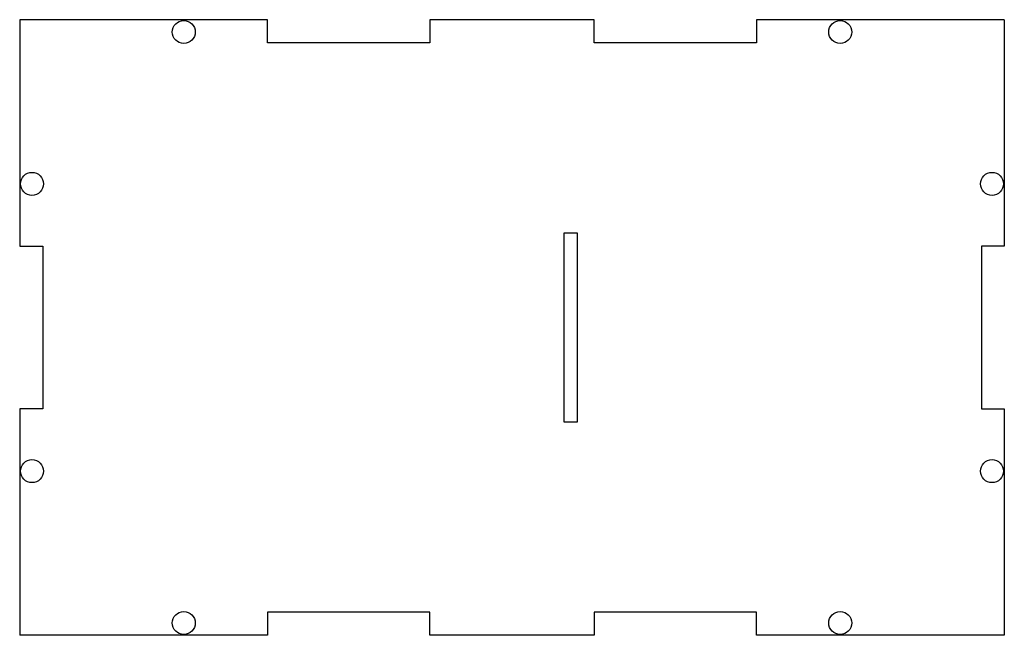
# Model space of a CAD drawing. Extents: x -87 to 33, y -26 to 49.
import ezdxf

# ---------------------------------------------------------------- set-up
doc = ezdxf.new("R2010")
doc.units = 0
doc.layers.add('Shape2DView', color=7, linetype='CONTINUOUS')

msp = doc.modelspace()

# ---------------------------------------------------------------- linework, layer by layer
at = {"layer": 'Shape2DView'}
for p, q in [((-56.5296, 49), (-86.7296, 49)), ((-86.7296, 49), (-86.7296, 21.4)), ((-56.5296, 46.2), (-56.5296, 49)), ((-16.7296, 49), (-36.7296, 49)), ((-36.7296, 49), (-36.7296, 46.2)), ((-16.7296, 46.2), (-16.7296, 49)), ((33.2704, 49), (3.07037, 49)), ((3.07037, 49), (3.07037, 46.2)), ((33.2704, 49), (33.2704, 21.4)), ((-36.7296, 46.2), (-56.5296, 46.2)), ((3.07037, 46.2), (-16.7296, 46.2)), ((-20.4296, 23), (-20.4296, 0)), ((-18.7296, 23), (-20.4296, 23)), ((-18.7296, 0), (-18.7296, 23)), ((-86.7296, 21.4), (-83.9296, 21.4)), ((-83.9296, 21.4), (-83.9296, 1.6)), ((30.4704, 21.4), (30.4704, 1.6)), ((33.2704, 21.4), (30.4704, 21.4)), ((-83.9296, 1.6), (-86.7296, 1.6)), ((-86.7296, 1.6), (-86.7296, -26)), ((30.4704, 1.6), (33.2704, 1.6)), ((33.2704, 1.6), (33.2704, -26)), ((-20.4296, 0), (-18.7296, 0)), ((-56.5296, -23.2), (-56.5296, -26)), ((-36.7296, -23.2), (-56.5296, -23.2)), ((-36.7296, -26), (-36.7296, -23.2)), ((-16.7296, -23.2), (-16.7296, -26)), ((3.07037, -23.2), (-16.7296, -23.2)), ((3.07037, -26), (3.07037, -23.2)), ((-56.5296, -26), (-86.7296, -26)), ((-16.7296, -26), (-36.7296, -26)), ((33.2704, -26), (3.07037, -26))]:
    msp.add_line(p, q, dxfattribs=at)
for centre in [(-66.7296, 47.5), (13.2704, 47.5), (-85.2296, 29), (31.7704, 29), (-85.2296, -6), (31.7704, -6), (-66.7296, -24.5), (13.2704, -24.5)]:
    msp.add_circle(centre, 1.4, dxfattribs=at)

doc.saveas('drawing.dxf')
